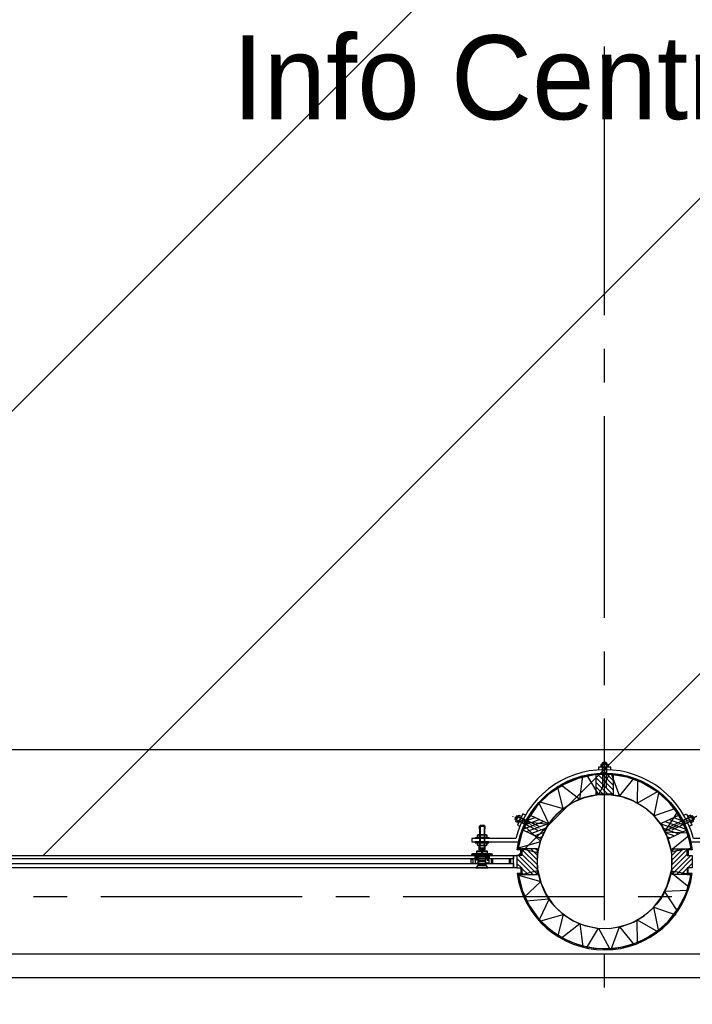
# Model space of a CAD drawing. Extents: x -66955 to 52345, y -20450 to 69550.
# Tile 58 of 94: x 26529 to 28531, y -5270 to -2341. Entities that reach past the tile are written whole.
import ezdxf

# ---------------------------------------------------------------- set-up
doc = ezdxf.new("R2010")
doc.units = 0
doc.header["$MEASUREMENT"] = 0
doc.linetypes.add('DASHDOT', pattern=[1, 0.5, -0.25, 0, -0.25])
doc.linetypes.add('HIDDEN', pattern=[0.375, 0.25, -0.125])
doc.layers.get('DEFPOINTS').update_dxf_attribs({"linetype": 'CONTINUOUS'})
for name, color, linetype in [('-01-', 7, 'CONTINUOUS'), ('-E8-', 7, 'CONTINUOUS'), ('BEGGR--11-', 7, 'CONTINUOUS'), ('BEGGR--17-', 7, 'CONTINUOUS'), ('BEGGR--21-', 7, 'CONTINUOUS'), ('BEGGR--22-', 7, 'CONTINUOUS'), ('BEGGR--28-', 7, 'CONTINUOUS'), ('STRAMIEN--E7-', 7, 'CONTINUOUS')]:
    doc.layers.add(name, color=color, linetype=linetype)
doc.styles.add('txt', font='TXT', dxfattribs={"height": 0.2})
doc.dimstyles.new('MSADIM', dxfattribs={"dimtxt": 175, "dimasz": 175, "dimexe": 87.5, "dimexo": -87.5, "dimgap": 0, "dimtad": 1, "dimdec": 0, "dimzin": 2, "dimtxsty": 'txt', "dimtsz": 175, "dimcen": 175, "dimazin": 3, "dimtfac": 1, "dimtdec": 0, "dimtofl": 0, "dimtmove": 0, "dimatfit": 3, "dimtvp": 87.5, "dimtolj": 1, "dimtzin": 2})

# ---------------------------------------------------------------- blocks, each defined once
blk = doc.blocks.new('*N128')
at = {"layer": '-E8-', "color": 7, "linetype": 'CONTINUOUS'}
for p, q in [((20982.5, 2244.5), (21157.5, 2419.5)), ((21070, 2244.5), (21070, 2419.5)), ((27637.5, 2419.5), (27462.5, 2244.5)), ((27550, 2419.5), (27550, 2244.5)), ((21070, 2332), (27550, 2332))]:
    blk.add_line(p, q, dxfattribs=at)
at = {"layer": 'DEFPOINTS', "color": 0, "linetype": 'BYBLOCK'}
for p in [(27550, 3624), (25817.28, 2419.5), (21070, 2332), (21070, -8526)]:
    blk.add_point(p, dxfattribs=at).dxf.unprotected_set("ltscale", 0)
at = {"layer": '-E8-', "color": 7, "linetype": 'CONTINUOUS', "insert": (24572, 2419.5), "char_height": 175, "width": 5048.34, "attachment_point": 4, "style": 'txt'}
blk.add_mtext('{\\A0;6480 (as v  -  hart balie)}', dxfattribs=at)
blk = doc.blocks.new('*O390')
at = {"layer": 'BEGGR--21-', "color": 7, "linetype": 'CONTINUOUS'}
for p, q in [((-5.2, 36.2), (10.3, 36.2)), ((-5.1, 26.6), (10.3, 26.6))]:
    blk.add_line(p, q, dxfattribs=at)
at = {"layer": 'BEGGR--21-', "color": 7, "linetype": 'DASHDOT'}
blk.add_line((2.5, -54.3), (2.5, 51.9), dxfattribs=at)
at = {"layer": 'BEGGR--21-', "color": 7, "linetype": 'CONTINUOUS'}
for points in [[(7.8, 27.4, -0.171573), (-2.6, 27.4, -0.372889), (-7.8, 27.6), (-7.8, 35.1, -0.372979), (-2.6, 35.3, -0.171545), (7.8, 35.3, -0.373071), (12.9, 35.1), (12.9, 27.6, -0.372935), (7.8, 27.4)], [(-2.6, 35.3, 0.372979), (-7.8, 35.1), (-7.8, 27.6, 0.372889), (-2.6, 27.4), (-2.6, 35.3)], [(7.8, 35.3, -0.373071), (12.9, 35.1), (12.9, 27.6, -0.372935), (7.8, 27.4), (7.8, 35.3)]]:
    blk.add_lwpolyline(points, format="xyb", dxfattribs=at)
for points in [[(8.5, -33.7), (8.5, 39.5), (7.4, 40.5), (-2.4, 40.5), (-3.5, 39.5), (-3.5, -33.7)], [(21.1, 18.8), (21.1, 26.6), (-15.4, 26.6), (-15.4, 18.8)]]:
    blk.add_lwpolyline(points, dxfattribs=at)
for points in [[(8.5, 10.5), (-3.5, 10.5), (-3.5, 39.5), (8.5, 39.5)], [(7.4, 10.5), (-2.4, 10.5), (-2.4, 40.5), (7.4, 40.5)]]:
    blk.add_lwpolyline(points, close=True, dxfattribs=at)
blk = doc.blocks.new('*O391')
at = {"layer": 'BEGGR--21-', "color": 7, "linetype": 'DASHDOT'}
blk.add_line((-50.3, -20.7), (46, 24.2), dxfattribs=at)
at = {"layer": 'BEGGR--21-', "color": 7, "linetype": 'CONTINUOUS'}
for p, q in [((26.2, 6.6), (19.7, 20.5)), ((34.9, 10.6), (28.4, 24.6))]:
    blk.add_line(p, q, dxfattribs=at)
for points in [[(7, 26.6), (15.1, 30.4), (30.6, -2.8), (23.3, -6.2)], [(-34.2, -6.5), (32.2, 24.4), (33.6, 23.9), (37.8, 14.9), (37.2, 13.5), (-29.1, -17.4)]]:
    blk.add_lwpolyline(points, dxfattribs=at)
for points in [[(5.9, 12.2), (11, 1.3), (37.2, 13.5), (32.2, 24.4)], [(6.4, 11.2), (10.6, 2.2), (37.8, 14.9), (33.6, 23.9)]]:
    blk.add_lwpolyline(points, close=True, dxfattribs=at)
for points in [[(28.7, 21.9, 0.373071), (26.3, 26.6), (19.5, 23.4, 0.372935), (21.6, 18.6), (28.7, 21.9)], [(21.6, 18.6, 0.171573), (26, 9.2, 0.372889), (28.3, 4.6), (35.1, 7.7, 0.372979), (33.1, 12.5, 0.171545), (28.7, 21.9, 0.373071), (26.3, 26.6), (19.5, 23.4, 0.372935), (21.6, 18.6)], [(33.1, 12.5, -0.372979), (35.1, 7.7), (28.3, 4.6, -0.372889), (26, 9.2), (33.1, 12.5)]]:
    blk.add_lwpolyline(points, format="xyb", dxfattribs=at)
blk = doc.blocks.new('*O392')
at = {"layer": 'BEGGR--21-', "color": 7, "linetype": 'DASHDOT'}
blk.add_line((50.3, -20.7), (-46, 24.2), dxfattribs=at)
at = {"layer": 'BEGGR--21-', "color": 7, "linetype": 'CONTINUOUS'}
for p, q in [((-34.9, 10.6), (-28.4, 24.6)), ((-26.2, 6.6), (-19.7, 20.5))]:
    blk.add_line(p, q, dxfattribs=at)
for points in [[(-7, 26.6), (-15.1, 30.4), (-30.6, -2.8), (-23.3, -6.2)], [(34.2, -6.5), (-32.2, 24.4), (-33.6, 23.9), (-37.8, 14.9), (-37.2, 13.5), (29.1, -17.4)]]:
    blk.add_lwpolyline(points, dxfattribs=at)
for points in [[(-6.4, 11.2), (-10.6, 2.2), (-37.8, 14.9), (-33.6, 23.9)], [(-5.9, 12.2), (-11, 1.3), (-37.2, 13.5), (-32.2, 24.4)]]:
    blk.add_lwpolyline(points, close=True, dxfattribs=at)
for points in [[(-21.6, 18.6, -0.171573), (-26, 9.2, -0.372889), (-28.3, 4.6), (-35.1, 7.7, -0.372979), (-33.1, 12.5, -0.171545), (-28.7, 21.9, -0.373071), (-26.3, 26.6), (-19.5, 23.4, -0.372935), (-21.6, 18.6)], [(-33.1, 12.5, 0.372979), (-35.1, 7.7), (-28.3, 4.6, 0.372889), (-26, 9.2), (-33.1, 12.5)], [(-28.7, 21.9, -0.373071), (-26.3, 26.6), (-19.5, 23.4, -0.372935), (-21.6, 18.6), (-28.7, 21.9)]]:
    blk.add_lwpolyline(points, format="xyb", dxfattribs=at)
blk = doc.blocks.new('*O480')
at = {"layer": 'BEGGR--21-', "color": 7, "linetype": 'CONTINUOUS'}
for p, q in [((-3319.5, -63.1), (-3313.9, -57.5)), ((-3319.5, -77.3), (-3299.7, -57.5)), ((-3319.5, -91.4), (-3285.6, -57.5)), ((-3319.5, -63.1), (-3313.9, -57.5)), ((-3319.5, -77.3), (-3299.7, -57.5)), ((-3319.5, -91.4), (-3285.6, -57.5)), ((-3319.5, -105.6), (-3273.5, -59.6)), ((-3319.5, -105.6), (-3273.5, -59.6)), ((-3319.5, -119.7), (-3273.5, -73.7)), ((-3319.5, -119.7), (-3273.5, -73.7)), ((-3319.5, -133.8), (-3263.2, -77.5)), ((-3319.5, -133.8), (-3263.2, -77.5)), ((-3306, -134.5), (-3258.5, -87)), ((-3306, -134.5), (-3258.5, -87)), ((-3291.9, -134.5), (-3273.5, -116.1)), ((-3291.9, -134.5), (-3273.5, -116.1)), ((-3271.9, -114.5), (-3258.5, -101.1)), ((-3271.9, -114.5), (-3258.5, -101.1)), ((-3277.7, -134.5), (-3273.5, -130.3)), ((-3277.7, -134.5), (-3273.5, -130.3))]:
    blk.add_line(p, q, dxfattribs=at)
blk.add_lwpolyline([(-3319.5, -57.5), (-3273.5, -57.5), (-3273.5, -77.5), (-3258.5, -77.5), (-3258.5, -114.5), (-3273.5, -114.5), (-3273.5, -134.5), (-3319.5, -134.5)], close=True, dxfattribs=at)
blk.add_lwpolyline([(-3319.5, -57.5), (-3273.5, -57.5), (-3273.5, -77.5), (-3258.5, -77.5), (-3258.5, -114.5), (-3273.5, -114.5), (-3273.5, -134.5), (-3319.5, -134.5)], close=True, dxfattribs=at)
blk = doc.blocks.new('*M516')
at = {"layer": 'BEGGR--17-', "color": 7, "linetype": 'CONTINUOUS'}
blk.add_lwpolyline([(-8784.9, 2282.1), (-8774.9, 2282.1), (-8774.9, 2245.6), (-8784.9, 2245.6), (-8784.9, 2282.1)], close=True, dxfattribs=at)
blk = doc.blocks.new('*O517')
at = {"layer": 'BEGGR--17-', "color": 7, "linetype": 'CONTINUOUS'}
for points in [[(-2.4, 10.5), (-2.4, 2.5), (0.1, 2.5), (0.6, 3), (0.6, 10), (0.1, 10.5)], [(0.6, 3), (0.6, 10), (1.1, 10.5), (1.6, 10.5), (2.1, 10), (2.1, 3), (1.6, 2.5), (1.1, 2.5)]]:
    blk.add_lwpolyline(points, close=True, dxfattribs=at)
at = {"layer": 'BEGGR--21-', "color": 7, "linetype": 'CONTINUOUS'}
for points in [[(-3.9, -9.5), (5.2, -9.5), (5.2, 10.5), (-5.1, 10.5), (-5.1, 2.5), (1.1, 2.5), (1.1, -0.5), (-3.9, -0.5)], [(-2.4, 10.5), (-4.6, 10.5), (-5.1, 10), (-5.1, 3), (-4.6, 2.5), (-2.4, 2.5)], [(-3.8, 1), (-2.3, 2.4), (1.1, 2.5), (1.1, -0.5), (-3.8, -0.5)], [(5.2, 9.5), (4.9, 9.5), (4.9, 4.5), (5.2, 4.5)], [(-3.9, -9.5), (5.2, -9.5), (5.2, -10.5), (-3.9, -10.5)]]:
    blk.add_lwpolyline(points, close=True, dxfattribs=at)
blk.add_lwpolyline([(5.2, 10.1), (5.2, 4.5), (4.7, 4.5), (4.7, 10.5), (4.7, 10.5, -0.414214), (5.1, 10.1)], format="xyb", dxfattribs=at)
blk = doc.blocks.new('*O518')
at = {"layer": 'BEGGR--17-', "color": 7, "linetype": 'CONTINUOUS'}
for points in [[(-0.7, 3), (-0.7, 10), (-1.2, 10.5), (-1.7, 10.5), (-2.2, 10), (-2.2, 3), (-1.7, 2.5), (-1.2, 2.5)], [(2.3, 10.5), (2.3, 2.5), (-0.2, 2.5), (-0.7, 3), (-0.7, 10), (-0.2, 10.5)]]:
    blk.add_lwpolyline(points, close=True, dxfattribs=at)
at = {"layer": 'BEGGR--21-', "color": 7, "linetype": 'CONTINUOUS'}
for points in [[(3.9, -9.5), (-5.2, -9.5), (-5.2, 10.5), (5.1, 10.5), (5.1, 2.5), (-1.1, 2.5), (-1.1, -0.5), (3.9, -0.5)], [(-5.2, 9.5), (-4.9, 9.5), (-4.9, 4.5), (-5.2, 4.5)], [(3.8, 1), (2.3, 2.4), (-1.1, 2.5), (-1.1, -0.5), (3.8, -0.5)], [(2.4, 10.5), (4.6, 10.5), (5.1, 10), (5.1, 3), (4.6, 2.5), (2.4, 2.5)], [(3.9, -9.5), (-5.2, -9.5), (-5.2, -10.5), (3.9, -10.5)]]:
    blk.add_lwpolyline(points, close=True, dxfattribs=at)
blk.add_lwpolyline([(-5.2, 10.1), (-5.2, 4.5), (-4.7, 4.5), (-4.7, 10.5), (-4.8, 10.5, 0.414214), (-5.2, 10.1)], format="xyb", dxfattribs=at)
blk = doc.blocks.new('*O515')
at = {"layer": 'BEGGR--21-', "color": 7, "linetype": 'CONTINUOUS'}
for p, q in [((3319.5, -91.4), (3285.6, -57.5)), ((3319.5, -91.4), (3285.6, -57.5)), ((3319.5, -77.3), (3299.7, -57.5)), ((3319.5, -77.3), (3299.7, -57.5)), ((3319.5, -63.1), (3313.9, -57.5)), ((3319.5, -63.1), (3313.9, -57.5)), ((3138.5, -80), (3170.5, -80)), ((3306, -134.5), (3258.5, -87)), ((3306, -134.5), (3258.5, -87)), ((3319.5, -133.8), (3263.2, -77.5)), ((3319.5, -133.8), (3263.2, -77.5)), ((3319.5, -105.6), (3273.5, -59.6)), ((3319.5, -105.6), (3273.5, -59.6)), ((3319.5, -119.7), (3273.5, -73.7)), ((3319.5, -119.7), (3273.5, -73.7)), ((3271.9, -114.5), (3258.5, -101.1)), ((3271.9, -114.5), (3258.5, -101.1)), ((3291.9, -134.5), (3273.5, -116.1)), ((3291.9, -134.5), (3273.5, -116.1)), ((3277.7, -134.5), (3273.5, -130.3)), ((3277.7, -134.5), (3273.5, -130.3))]:
    blk.add_line(p, q, dxfattribs=at)
for points in [[(3147, 9.5), (3148.5, 11), (3161.5, 11), (3163, 9.5)], [(3147, -37), (3163, -37), (3163, 9.5), (3147, 9.5)], [(3148.5, -37), (3161.4, -37), (3161.4, 11), (3148.5, 11)], [(3135, -24), (3175, -24), (3175, -27), (3135, -27)], [(3140.7, -22.9), (3140.7, -17.3), (3142.5, -16.2), (3166.5, -16.2), (3168.4, -17.3), (3168.4, -22.9), (3166.5, -24), (3142.5, -24)], [(3134.5, -40), (3174.5, -40), (3174.5, -37), (3134.5, -37)], [(3140.7, -41.1), (3140.7, -46.7), (3142.5, -47.8), (3166.5, -47.8), (3168.4, -46.7), (3168.4, -41.1), (3166.5, -40), (3142.5, -40)], [(3146.5, -55), (3162.5, -55), (3162.5, -47.8), (3146.5, -47.8)], [(3147.6, -55), (3161.4, -55), (3161.4, -47.8), (3147.6, -47.8)], [(3319.5, -57.5), (3273.5, -57.5), (3273.5, -77.5), (3258.5, -77.5), (3258.5, -114.5), (3273.5, -114.5), (3273.5, -134.5), (3319.5, -134.5)], [(3319.5, -57.5), (3273.5, -57.5), (3273.5, -77.5), (3258.5, -77.5), (3258.5, -114.5), (3273.5, -114.5), (3273.5, -134.5), (3319.5, -134.5)], [(1726.5, -77.5), (3133.2, -77.5), (3133.2, -87.5), (1726.5, -87.5)], [(3124.5, -76.5), (3184.5, -76.5), (3184.5, -77.5), (3124.5, -77.5)], [(3138.5, -71.5), (3170.5, -71.5), (3170.5, -66), (3169.5, -65), (3139.5, -65), (3138.5, -66)], [(3138.5, -77.5), (3170.5, -77.5), (3170.5, -80), (3169.5, -81), (3139.5, -81), (3138.5, -80)], [(3143.5, -108), (3165.5, -108), (3165.5, -81), (3143.5, -81)], [(3143.5, -86), (3165.5, -86), (3165.5, -81), (3143.5, -81)], [(3144.2, -105), (3164.8, -105), (3164.8, -86), (3144.2, -86)], [(3176, -77.5), (3248.5, -77.5), (3248.5, -87.5), (3176, -87.5)], [(3248.5, -114), (1722.5, -114), (1716, -107.5), (1716, -102), (3248.5, -102)], [(3136.5, -114), (3172.5, -114), (3166.5, -108), (3142.5, -108)], [(3143, -107.5), (3143.5, -107.5), (3143.5, -102.9), (3143, -102.9)], [(3144.5, -93), (3164.5, -93), (3165.5, -92), (3143.5, -92)], [(3143.5, -96), (3165.5, -96), (3164.5, -95), (3144.5, -95)], [(3143.5, -105), (3165.5, -105), (3165.5, -108), (3143.5, -108)], [(3174.5, -101), (3165.5, -101), (3165.5, -102), (3174.5, -102)], [(3165.5, -107.5), (3166, -107.5), (3166, -102.9), (3165.5, -102.9)], [(3248.5, -114), (3172.5, -114), (3166, -107.5), (3166, -102), (3248.5, -102)]]:
    blk.add_lwpolyline(points, close=True, dxfattribs=at)
for points in [[(3147, 1.2), (3147, 9.5), (3163, 9.5), (3163, 1.2)], [(3146.5, -61), (3149.8, -61), (3149.8, -56), (3159.2, -56), (3159.2, -61), (3162.5, -61)], [(3149.8, -61), (3159.2, -56), (3149.8, -56), (3159.2, -61)]]:
    blk.add_lwpolyline(points, dxfattribs=at)
for points in [[(3140.6, -22.9, 0.136785), (3144.1, -24, 0.133111), (3147.6, -22.9), (3147.6, -17.3, 0.136785), (3144.1, -16.2, 0.133111), (3140.6, -17.3), (3140.6, -22.9)], [(3147.6, -17.3), (3147.6, -22.9, 0.072716), (3154.5, -24, 0.070428), (3161.4, -22.9), (3161.4, -17.3, 0.073005), (3154.5, -16.2, 0.071057), (3147.6, -17.3)], [(3164.9, -16.2, 0.133111), (3161.4, -17.3), (3161.4, -22.9, 0.136785), (3164.9, -24, 0.133111), (3168.4, -22.9), (3168.4, -17.3, 0.136785), (3164.9, -16.2)], [(3140.6, -41.1, -0.136785), (3144.1, -40, -0.133111), (3147.6, -41.1), (3147.6, -46.7, -0.136785), (3144.1, -47.8, -0.133111), (3140.6, -46.7), (3140.6, -41.1)], [(3148.3, -62.8), (3146.5, -61), (3146.5, -47.8), (3162.5, -47.8), (3162.5, -61), (3160.7, -62.8, 0.198176), (3160, -64.5), (3160, -65), (3149, -65), (3149, -64.5, 0.198176), (3148.3, -62.8)], [(3147.6, -46.7), (3147.6, -41.1, -0.072716), (3154.5, -40, -0.070428), (3161.4, -41.1), (3161.4, -46.7, -0.073005), (3154.5, -47.8, -0.071057), (3147.6, -46.7)], [(3149.8, -61), (3149.8, -56), (3159.2, -56), (3159.2, -61, -0.321707), (3149.8, -61)], [(3164.9, -47.8, -0.133111), (3161.4, -46.7), (3161.4, -41.1, -0.136785), (3164.9, -40, -0.133111), (3168.4, -41.1), (3168.4, -46.7, -0.136785), (3164.9, -47.8)], [(3122, -101.6), (3122, -88, -0.720759), (3122.9, -87.7, 0.5), (3126.1, -87.7, -0.720759), (3127, -88), (3127, -101.6, -0.700293), (3126.3, -101.9, 0.475833), (3122.7, -101.8, -0.707477), (3122, -101.6)], [(3184.5, -75.3), (3184.5, -76.5), (3124.5, -76.5), (3124.5, -75.3, -0.389031), (3127.2, -72.3), (3136.5, -71.5), (3172.5, -71.5), (3181.8, -72.3, -0.389031), (3184.5, -75.3)], [(3138.5, -66), (3152.5, -66), (3152.5, -69, 1), (3156.5, -69), (3156.5, -66), (3170.5, -66)], [(3187, -101.6), (3187, -88, 0.720759), (3186.1, -87.7, -0.5), (3182.9, -87.7, 0.720759), (3182, -88), (3182, -101.6, 0.700293), (3182.7, -101.9, -0.475833), (3186.3, -101.8, 0.707477), (3187, -101.6)], [(3240.5, -101.6), (3240.5, -88, 0.720759), (3239.6, -87.7, -0.5), (3236.4, -87.7, 0.720759), (3235.5, -88), (3235.5, -101.6, 0.700293), (3236.2, -101.9, -0.475833), (3239.8, -101.8, 0.707477), (3240.5, -101.6)]]:
    blk.add_lwpolyline(points, format="xyb", dxfattribs=at)
at = {"layer": 'BEGGR--17-', "color": 7, "linetype": 'CONTINUOUS'}
for name, p in [('*O517', (3138.3, -91.5)), ('*O518', (3170.7, -91.5)), ('*M516', (12033.4, -2359.6))]:
    blk.add_blockref(name, p, dxfattribs=at)

msp = doc.modelspace()

# ---------------------------------------------------------------- linework, layer by layer
at = {"layer": 'BEGGR--11-', "color": 1, "linetype": 'CONTINUOUS'}
for p, q in [((25184.61, -4827), (35260, 5248.39)), ((26598.82, -4827), (35260, 3834.18)), ((28013.04, -4827), (35260, 2419.96))]:
    msp.add_line(p, q, dxfattribs=at)
at = {"layer": 'BEGGR--21-', "color": 7, "linetype": 'CONTINUOUS'}
for p, q in [((28293.89, -4645), (28245.01, -4596.11)), ((28295.02, -4631.99), (28248.55, -4585.52)), ((28295.02, -4617.84), (28262.68, -4585.51)), ((28295.01, -4603.69), (28276.81, -4585.49)), ((28295, -4589.54), (28290.94, -4585.48)), ((28279.75, -4645), (28245, -4610.25)), ((28265.61, -4645), (28245, -4624.39)), ((28251.47, -4645), (28244.99, -4638.53)), ((28064.61, -4714.62), (28040.45, -4723.41)), ((28051.79, -4708.65), (28046.43, -4710.6)), ((28475.39, -4714.62), (28499.55, -4723.41)), ((28488.21, -4708.65), (28493.57, -4710.6)), ((28090.24, -4726.58), (28028.51, -4749.04)), ((28077.43, -4720.6), (28034.48, -4736.23)), ((28101.61, -4733.08), (28036.6, -4756.74)), ((28438.39, -4733.08), (28503.4, -4756.74)), ((28449.76, -4726.58), (28511.49, -4749.04)), ((28462.57, -4720.6), (28505.52, -4736.23)), ((28095.63, -4745.9), (28049.41, -4762.72)), ((28089.65, -4758.72), (28062.23, -4768.7)), ((28083.68, -4771.53), (28075.04, -4774.67)), ((28444.37, -4745.9), (28490.59, -4762.72)), ((28450.35, -4758.72), (28477.77, -4768.7)), ((28456.32, -4771.53), (28464.96, -4774.67)), ((28013.37, -4804.02), (28071.64, -4818.34)), ((28013.37, -4804.02), (28071.64, -4818.34)), ((28070, -4883.35), (28013.65, -4827)), ((28070, -4855.06), (28024, -4809.06)), ((28070, -4869.2), (28024, -4823.2)), ((28070, -4840.92), (28036.08, -4807)), ((28070, -4826.78), (28050.22, -4807)), ((28070, -4812.63), (28064.37, -4807)), ((28527.06, -4806.06), (28467.94, -4816.3)), ((28527.06, -4806.06), (28467.94, -4816.3)), ((28056.51, -4884), (28009, -4836.49)), ((28022.37, -4864), (28009, -4850.63)), ((28013.37, -4885.99), (28071.64, -4871.67)), ((28042.37, -4884), (28024, -4865.63)), ((28028.23, -4884), (28024, -4879.77)), ((28527.06, -4883.95), (28467.94, -4873.71))]:
    msp.add_line(p, q, dxfattribs=at)
at = {"layer": 'BEGGR--21-', "color": 7, "linetype": 'HIDDEN'}
msp.add_lwpolyline([(20830, 3615), (20830, -5190), (35710, -5190), (35710, 3615)], dxfattribs=at)
at = {"layer": 'BEGGR--21-', "color": 7, "linetype": 'CONTINUOUS'}
for points in [[(20895, 117), (20895, -5120), (35645, -5120), (35645, 117)], [(28013.37, -4804.02), (28024.26, -4759.68), (28044.35, -4715.58), (28072.27, -4675.97), (28107.06, -4642.23), (28147.5, -4615.53), (28192.19, -4596.79), (28239.58, -4586.66), (28288.03, -4585.5), (28335.85, -4593.35), (28381.39, -4609.93), (28423.06, -4634.67), (28459.42, -4666.71), (28489.2, -4704.94), (28511.38, -4748.03), (28524.88, -4793.49), (28527.06, -4806.06)], [(28013.37, -4804.02), (28024.26, -4759.68), (28044.35, -4715.58), (28072.27, -4675.97), (28107.06, -4642.23), (28147.5, -4615.53), (28192.19, -4596.79), (28239.58, -4586.66), (28288.03, -4585.5), (28335.85, -4593.35), (28381.39, -4609.93), (28423.06, -4634.67), (28459.42, -4666.71), (28489.2, -4704.94), (28511.38, -4748.03), (28524.88, -4793.49), (28527.06, -4806.06)], [(28141.75, -4617.94), (28196.49, -4660.05), (28204.83, -4591.49)], [(28141.75, -4617.94), (28196.49, -4660.05), (28204.83, -4591.49)], [(28216.06, -4587.22), (28251.68, -4646.39), (28284.44, -4585.59)], [(28216.06, -4587.22), (28251.68, -4646.39), (28284.44, -4585.59)], [(28290.02, -4585.83), (28314.05, -4650.58), (28357.52, -4596.91)], [(28290.02, -4585.83), (28314.05, -4650.58), (28357.52, -4596.91)], [(28080.21, -4668.27), (28146.54, -4687.53), (28129.31, -4620.65)], [(28080.21, -4668.27), (28146.54, -4687.53), (28129.31, -4620.65)], [(28368.25, -4602.13), (28367.03, -4671.18), (28427.07, -4637.05)], [(28368.25, -4602.13), (28367.03, -4671.18), (28427.07, -4637.05)], [(28071.64, -4818.34), (28081.19, -4779.45), (28096.62, -4745.57), (28118.08, -4715.13), (28144.81, -4689.21), (28175.88, -4668.69), (28210.22, -4654.29), (28246.63, -4646.51), (28283.85, -4645.62), (28320.6, -4651.65), (28355.59, -4664.39), (28387.6, -4683.4), (28415.54, -4708.02), (28438.42, -4737.39), (28455.46, -4770.5), (28466.36, -4807.2), (28467.94, -4816.3)], [(28071.64, -4818.34), (28081.19, -4779.45), (28096.62, -4745.57), (28118.08, -4715.13), (28144.81, -4689.21), (28175.88, -4668.69), (28210.22, -4654.29), (28246.63, -4646.51), (28283.85, -4645.62), (28320.6, -4651.65), (28355.59, -4664.39), (28387.6, -4683.4), (28415.54, -4708.02), (28438.42, -4737.39), (28455.46, -4770.5), (28466.36, -4807.2), (28467.94, -4816.3)], [(28430.77, -4641.47), (28416.76, -4709.09), (28482.08, -4686.69)], [(28430.77, -4641.47), (28416.76, -4709.09), (28482.08, -4686.69)], [(28036, -4727.43), (28104.75, -4734.04), (28075.41, -4671.52)], [(28036, -4727.43), (28104.75, -4734.04), (28075.41, -4671.52)], [(28485.99, -4698.7), (28448.29, -4756.56), (28517.29, -4759.52)], [(28485.99, -4698.7), (28448.29, -4756.56), (28517.29, -4759.52)], [(28013.37, -4804.02), (28079.79, -4785.12), (28029.69, -4737.6)], [(28013.37, -4804.02), (28079.79, -4785.12), (28029.69, -4737.6)], [(28520.55, -4768.49), (28467.27, -4812.43), (28474.49, -4815.44)], [(28520.55, -4768.49), (28467.27, -4812.43), (28474.49, -4815.44)], [(28013.37, -4885.99), (28024.26, -4930.32), (28044.35, -4974.42), (28072.27, -5014.03), (28107.06, -5047.78), (28147.5, -5074.48), (28192.19, -5093.22), (28239.58, -5103.35), (28288.03, -5104.51), (28335.85, -5096.66), (28381.39, -5080.08), (28423.06, -5055.33), (28459.42, -5023.29), (28489.2, -4985.06), (28511.38, -4941.97), (28524.88, -4896.52), (28527.06, -4883.95)], [(28013.37, -4885.99), (28079.79, -4904.88), (28029.69, -4952.41)], [(28071.64, -4871.67), (28081.19, -4910.56), (28096.62, -4944.44), (28118.08, -4974.88), (28144.81, -5000.8), (28175.88, -5021.32), (28210.22, -5035.72), (28246.63, -5043.5), (28283.85, -5044.39), (28320.6, -5038.36), (28355.59, -5025.62), (28387.6, -5006.61), (28415.54, -4981.99), (28438.42, -4952.62), (28455.46, -4919.51), (28466.36, -4882.81), (28467.94, -4873.71)], [(28520.55, -4921.52), (28467.27, -4877.58), (28474.49, -4874.57)], [(28485.99, -4991.31), (28448.29, -4933.45), (28517.29, -4930.49)], [(28036, -4962.58), (28104.75, -4955.96), (28075.41, -5018.49)], [(28080.21, -5021.74), (28146.54, -5002.48), (28129.31, -5069.36)], [(28430.77, -5048.54), (28416.76, -4980.92), (28482.08, -5003.32)], [(28141.75, -5072.07), (28196.49, -5029.96), (28204.83, -5098.52)], [(28368.25, -5087.88), (28367.03, -5018.82), (28427.07, -5052.96)], [(28216.06, -5102.78), (28251.68, -5043.62), (28284.44, -5104.42)], [(28290.02, -5104.18), (28314.05, -5039.43), (28357.52, -5093.1)]]:
    msp.add_lwpolyline(points, dxfattribs=at)
for points in [[(28534.26, -4776.5, 0.7738391), (28005.74, -4776.5), (27875, -4776.5), (27875, -4786.5), (28013.59, -4786.5, -0.7975439), (28526.41, -4786.5), (28666.77, -4786.5), (28666.77, -4776.5), (28534.26, -4776.5)], [(28009.31, -4810.24, -0.8754859), (28530.69, -4810.24), (28519, -4810.24), (28519, -4827), (28516, -4827), (28516, -4807), (28527.21, -4807, 0.863087), (28012.79, -4807), (28024, -4807), (28024, -4827), (28021, -4827), (28021, -4810.24), (28009.31, -4810.24)], [(28009.44, -4880.76, 0.8721299), (28530.56, -4880.76), (28519, -4880.76), (28519, -4864), (28516, -4864), (28516, -4884), (28527.06, -4884, -0.859727), (28012.94, -4884), (28024, -4884), (28024, -4864), (28021, -4864), (28021, -4880.76), (28009.34, -4880.76), (28009.44, -4880.76)]]:
    msp.add_lwpolyline(points, format="xyb", dxfattribs=at)
for points in [[(28244.99, -4645), (28245.01, -4585.52), (28295, -4585.48), (28295.03, -4645)], [(28080.93, -4777.42), (28027.01, -4752.27), (28048.13, -4706.94), (28102.07, -4732.09)], [(28459.07, -4777.42), (28512.99, -4752.27), (28491.87, -4706.94), (28437.93, -4732.09)], [(28070, -4807), (28024, -4807), (28024, -4827), (28009, -4827), (28009, -4864), (28024, -4864), (28024, -4884), (28070, -4884)]]:
    msp.add_lwpolyline(points, close=True, dxfattribs=at)
at = {"layer": 'BEGGR--22-', "color": 7, "linetype": 'HIDDEN'}
msp.add_lwpolyline([(35038, 170), (35038, -4513), (21502, -4513), (21502, 170)], dxfattribs=at)
at = {"layer": 'BEGGR--28-', "color": 7, "linetype": 'CONTINUOUS'}
msp.add_circle((28270, -4845), 200, dxfattribs=at)
msp.add_circle((28270, -4845), 200, dxfattribs=at)
at = {"layer": 'STRAMIEN--E7-', "color": 1, "linetype": 'CONTINUOUS'}
for p, q in [((28270, -2520), (28270, -2420)), ((28270, -2920), (28270, -2620)), ((28270, -3220), (28270, -2920)), ((28270, -3420), (28270, -3320)), ((28270, -3820), (28270, -3520)), ((28270, -4120), (28270, -3820)), ((28270, -4320), (28270, -4220)), ((28270, -4720), (28270, -4420)), ((28270, -5020), (28270, -4720)), ((26670, -4950), (26570, -4950)), ((27070, -4950), (26770, -4950)), ((27370, -4950), (27070, -4950)), ((27570, -4950), (27470, -4950)), ((27970, -4950), (27670, -4950)), ((28270, -4950), (27970, -4950)), ((28470, -4950), (28370, -4950)), ((28270, -5220), (28270, -5120))]:
    msp.add_line(p, q, dxfattribs=at)

# ---------------------------------------------------------------- block references
at = {"layer": 'BEGGR--11-', "color": 7, "linetype": 'CONTINUOUS'}
for name, p in [('*O515', (24750.5, -4749.5)), ('*O480', (31789.5, -4749.5))]:
    msp.add_blockref(name, p, dxfattribs=at)
at = {"layer": 'BEGGR--21-', "color": 7, "linetype": 'CONTINUOUS'}
for name, p in [('*O390', (28267.49, -4591.39)), ('*O392', (28041.19, -4734.07)), ('*O391', (28498.81, -4734.07))]:
    msp.add_blockref(name, p, dxfattribs=at)

# ---------------------------------------------------------------- texts
at = {"layer": '-01-', "color": 7, "linetype": 'CONTINUOUS', "style": 'txt'}
msp.add_text('Info Centrum', height=250, dxfattribs=at).set_placement((27162, -2637))

# ---------------------------------------------------------------- dimensions: what is measured, and where the dimension line sits
at = {"layer": '-E8-', "color": 7, "linetype": 'CONTINUOUS'}
dim = msp.add_linear_dim(base=(21070, 2332), p1=(27550, 3624), p2=(21070, -8526), dimstyle='MSADIM', dxfattribs=at)
dim.commit()
dim.dimension.update_dxf_attribs({"geometry": '*N128', "text_midpoint": (25817.28, 2419.5), "dimtype": 160})

doc.saveas('drawing.dxf')
